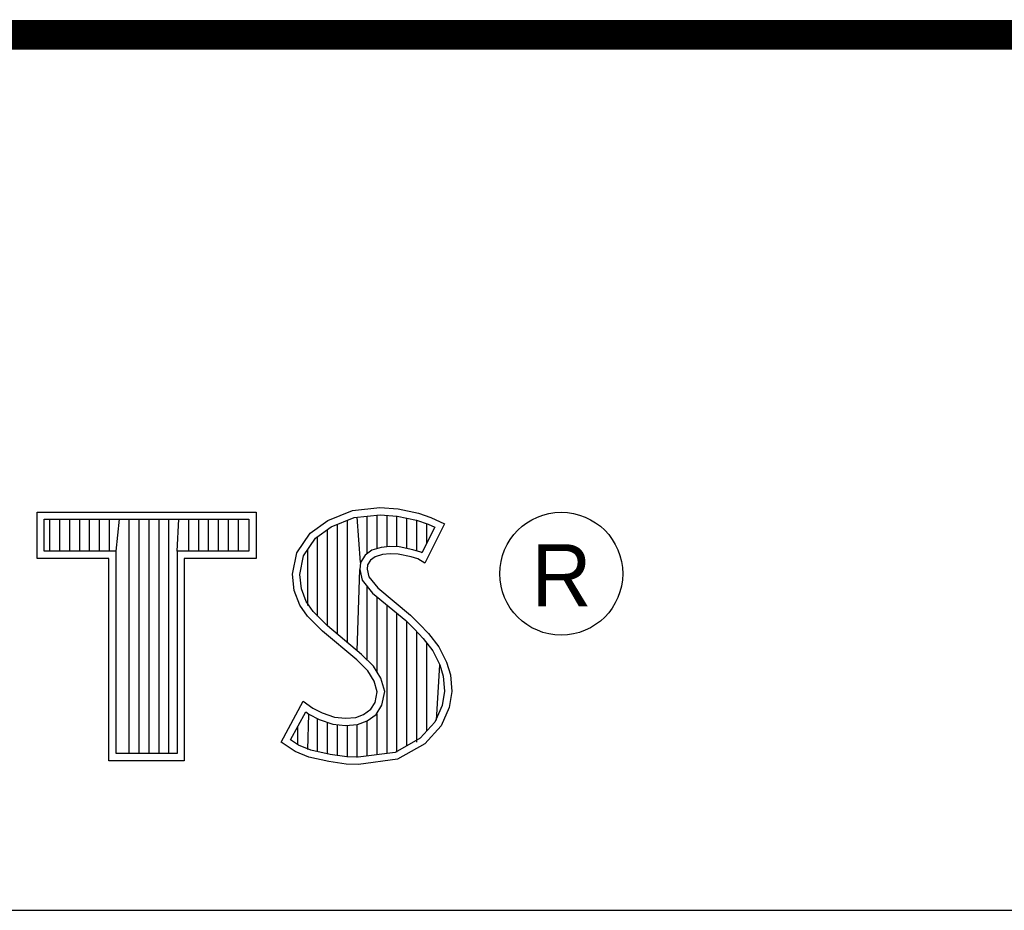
# Model space of a CAD drawing. Header units: inches. Extents: x 0 to 22, y 0 to 17.
# Tile 19 of 27: x 18.452 to 19.116, y 2.37 to 2.97. Entities that reach past the tile are written whole.
import ezdxf

# ---------------------------------------------------------------- set-up
doc = ezdxf.new("R2010")
doc.units = ezdxf.units.IN
doc.header["$LTSCALE"] = 1.21
doc.header["$MEASUREMENT"] = 0
doc.layers.get('0').update_dxf_attribs({"linetype": 'CONTINUOUS'})
doc.styles.add('TEXTSTYLE_2', font='txt')

msp = doc.modelspace()

# ---------------------------------------------------------------- linework, layer by layer
at = {"color": 2, "linetype": 'CONTINUOUS'}
for p, q in [((16.375, 2.96), (21.5, 2.96)), ((18.65986, 2.63269), (18.67656, 2.63931)), ((18.67656, 2.63931), (18.695, 2.64132)), ((18.695, 2.64132), (18.70739, 2.64046)), ((18.70739, 2.64046), (18.72093, 2.63758)), ((18.46415, 2.63829), (18.61167, 2.63829)), ((18.46415, 2.60704), (18.46415, 2.63829)), ((18.469, 2.63343), (18.60682, 2.63343)), ((18.469, 2.61189), (18.469, 2.63343)), ((18.47286, 2.61189), (18.47286, 2.63343)), ((18.47954, 2.61189), (18.47954, 2.63343)), ((18.48621, 2.61189), (18.48621, 2.63343)), ((18.49289, 2.61189), (18.49289, 2.63343)), ((18.49957, 2.61189), (18.49957, 2.63343)), ((18.50624, 2.61189), (18.50624, 2.63343)), ((18.51292, 2.61189), (18.51292, 2.63343)), ((18.51738, 2.61189), (18.51959, 2.63343)), ((18.52627, 2.47561), (18.52627, 2.63343)), ((18.53294, 2.47561), (18.53294, 2.63343)), ((18.53962, 2.47561), (18.53962, 2.63343)), ((18.54629, 2.47561), (18.54629, 2.63343)), ((18.55297, 2.47561), (18.55297, 2.63343)), ((18.55844, 2.61189), (18.55964, 2.63343)), ((18.56632, 2.61189), (18.56632, 2.63343)), ((18.57299, 2.61189), (18.57299, 2.63343)), ((18.57967, 2.61189), (18.57967, 2.63343)), ((18.58635, 2.61189), (18.58635, 2.63343)), ((18.59302, 2.61189), (18.59302, 2.63343)), ((18.5997, 2.61189), (18.5997, 2.63343)), ((18.60682, 2.63343), (18.60682, 2.61189)), ((18.61167, 2.63829), (18.61167, 2.60704)), ((18.64805, 2.62405), (18.65986, 2.63269)), ((18.66222, 2.6284), (18.67774, 2.63455)), ((18.67313, 2.55044), (18.67313, 2.63272)), ((18.67774, 2.63455), (18.6951, 2.63645)), ((18.68193, 2.60437), (18.6798, 2.63478)), ((18.68648, 2.61032), (18.68648, 2.63551)), ((18.69315, 2.61366), (18.69315, 2.63624)), ((18.6951, 2.63645), (18.70671, 2.63564)), ((18.69983, 2.61488), (18.69983, 2.63612)), ((18.7065, 2.61485), (18.7065, 2.63566)), ((18.70671, 2.63564), (18.71963, 2.63289)), ((18.71318, 2.61373), (18.71318, 2.63427)), ((18.71963, 2.63289), (18.72746, 2.6302)), ((18.71985, 2.6121), (18.71985, 2.63282)), ((18.72093, 2.63758), (18.72928, 2.6347)), ((18.72928, 2.6347), (18.7385, 2.63038)), ((18.6516, 2.62063), (18.66222, 2.6284)), ((18.65978, 2.5616), (18.65978, 2.62661)), ((18.66645, 2.55603), (18.66645, 2.63008)), ((18.73193, 2.6281), (18.7233, 2.61084)), ((18.7385, 2.63038), (18.72525, 2.60389)), ((18.72653, 2.6173), (18.72653, 2.63052)), ((18.72746, 2.6302), (18.73193, 2.6281)), ((18.63911, 2.6108), (18.64805, 2.62405)), ((18.64368, 2.6089), (18.6516, 2.62063)), ((18.6531, 2.56827), (18.6531, 2.62173)), ((18.64642, 2.57542), (18.64642, 2.61296)), ((18.68966, 2.61263), (18.68506, 2.60929)), ((18.69577, 2.61443), (18.68966, 2.61263)), ((18.70177, 2.6151), (18.69577, 2.61443)), ((18.708, 2.61477), (18.70177, 2.6151)), ((18.71723, 2.61292), (18.708, 2.61477)), ((18.72268, 2.61122), (18.71723, 2.61292)), ((18.51253, 2.60704), (18.46415, 2.60704)), ((18.51738, 2.61189), (18.469, 2.61189)), ((18.51253, 2.47075), (18.51253, 2.60704)), ((18.51738, 2.47561), (18.51738, 2.61189)), ((18.60682, 2.61189), (18.55844, 2.61189)), ((18.55844, 2.61189), (18.55844, 2.47561)), ((18.61167, 2.60704), (18.56329, 2.60704)), ((18.56329, 2.60704), (18.56329, 2.47075)), ((18.63623, 2.59641), (18.63911, 2.6108)), ((18.64114, 2.59618), (18.64368, 2.6089)), ((18.68506, 2.60929), (18.68193, 2.60437)), ((18.68866, 2.60591), (18.68665, 2.60274)), ((18.69183, 2.60821), (18.68866, 2.60591)), ((18.69673, 2.60965), (18.69183, 2.60821)), ((18.70192, 2.61023), (18.69673, 2.60965)), ((18.70739, 2.60994), (18.70192, 2.61023)), ((18.71603, 2.60821), (18.70739, 2.60994)), ((18.72064, 2.60677), (18.71603, 2.60821)), ((18.72525, 2.60389), (18.72064, 2.60677)), ((18.7233, 2.61084), (18.72268, 2.61122)), ((18.6798, 2.54485), (18.68145, 2.59957)), ((18.68193, 2.60437), (18.68145, 2.59957)), ((18.68145, 2.59957), (18.68302, 2.59251)), ((18.68665, 2.60274), (18.68636, 2.59986)), ((18.68636, 2.59986), (18.68751, 2.59468)), ((18.63739, 2.58546), (18.63623, 2.59641)), ((18.64215, 2.58661), (18.64114, 2.59618)), ((18.68751, 2.59468), (18.69356, 2.58719)), ((18.64546, 2.57796), (18.64215, 2.58661)), ((18.68302, 2.59251), (18.69009, 2.58376)), ((18.68648, 2.53865), (18.68648, 2.58823)), ((18.69356, 2.58719), (18.71574, 2.56876)), ((18.64113, 2.57567), (18.63739, 2.58546)), ((18.69009, 2.58376), (18.71247, 2.56517)), ((18.69315, 2.53054), (18.69315, 2.58122)), ((18.64632, 2.56819), (18.64113, 2.57567)), ((18.65006, 2.57131), (18.64546, 2.57796)), ((18.69983, 2.4757), (18.69983, 2.57567)), ((18.65064, 2.56387), (18.64632, 2.56819)), ((18.65407, 2.5673), (18.65006, 2.57131)), ((18.65968, 2.56169), (18.65407, 2.5673)), ((18.7065, 2.47658), (18.7065, 2.57013)), ((18.71574, 2.56876), (18.72179, 2.56272)), ((18.6564, 2.55811), (18.65064, 2.56387)), ((18.68273, 2.5424), (18.65968, 2.56169)), ((18.71247, 2.56517), (18.71832, 2.55932)), ((18.71318, 2.48087), (18.71318, 2.56446)), ((18.72179, 2.56272), (18.72784, 2.55638)), ((18.67945, 2.53882), (18.6564, 2.55811)), ((18.71832, 2.55932), (18.72416, 2.55321)), ((18.71985, 2.48336), (18.71985, 2.55772)), ((18.72416, 2.55321), (18.73063, 2.54486)), ((18.72784, 2.55638), (18.73476, 2.54745)), ((18.72653, 2.49074), (18.72653, 2.55015)), ((18.73476, 2.54745), (18.73994, 2.53709)), ((18.69076, 2.53437), (18.68273, 2.5424)), ((18.73063, 2.54486), (18.73542, 2.53527)), ((18.68694, 2.53133), (18.67945, 2.53882)), ((18.69574, 2.5264), (18.69076, 2.53437)), ((18.7332, 2.49811), (18.73542, 2.53527)), ((18.73542, 2.53527), (18.73774, 2.52782)), ((18.73994, 2.53709), (18.74253, 2.52874)), ((18.69126, 2.52442), (18.68694, 2.53133)), ((18.69826, 2.51741), (18.69574, 2.5264)), ((18.73774, 2.52782), (18.73851, 2.5177)), ((18.74253, 2.52874), (18.7434, 2.51751)), ((18.69327, 2.51722), (18.69126, 2.52442)), ((18.69183, 2.51002), (18.69327, 2.51722)), ((18.69642, 2.5082), (18.69826, 2.51741)), ((18.73851, 2.5177), (18.73697, 2.50795)), ((18.7434, 2.51751), (18.74167, 2.50657)), ((18.62846, 2.48324), (18.64344, 2.51089)), ((18.64344, 2.51089), (18.64977, 2.50628)), ((18.68895, 2.50541), (18.69183, 2.51002)), ((18.69255, 2.50201), (18.69642, 2.5082)), ((18.73697, 2.50795), (18.73207, 2.49686)), ((18.74167, 2.50657), (18.7362, 2.49418)), ((18.63483, 2.48483), (18.64506, 2.5037)), ((18.64506, 2.5037), (18.64724, 2.50211)), ((18.64642, 2.47829), (18.64724, 2.50211)), ((18.64724, 2.50211), (18.65423, 2.49862)), ((18.64977, 2.50628), (18.65611, 2.50311)), ((18.65611, 2.50311), (18.66447, 2.50023)), ((18.66447, 2.50023), (18.67195, 2.49937)), ((18.67195, 2.49937), (18.67887, 2.49994)), ((18.67887, 2.49994), (18.68406, 2.50196)), ((18.68406, 2.50196), (18.68895, 2.50541)), ((18.68637, 2.49765), (18.69255, 2.50201)), ((18.69315, 2.47482), (18.69315, 2.50243)), ((18.63975, 2.48142), (18.63975, 2.49389)), ((18.6531, 2.47687), (18.6531, 2.49901)), ((18.65423, 2.49862), (18.66338, 2.49547)), ((18.65978, 2.47534), (18.65978, 2.49671)), ((18.66338, 2.49547), (18.67188, 2.49449)), ((18.66645, 2.47433), (18.66645, 2.49512)), ((18.67188, 2.49449), (18.67997, 2.49516)), ((18.67313, 2.47333), (18.67313, 2.49434)), ((18.6798, 2.47306), (18.6798, 2.4951)), ((18.67997, 2.49516), (18.68637, 2.49765)), ((18.68648, 2.47394), (18.68648, 2.49769)), ((18.73207, 2.49686), (18.72218, 2.48593)), ((18.7362, 2.49418), (18.72525, 2.48209)), ((18.63796, 2.47691), (18.62846, 2.48324)), ((18.64025, 2.48122), (18.63483, 2.48483)), ((18.64861, 2.47782), (18.64025, 2.48122)), ((18.72218, 2.48593), (18.70525, 2.47641)), ((18.72525, 2.48209), (18.70681, 2.47172)), ((18.55844, 2.47561), (18.51738, 2.47561)), ((18.64718, 2.47316), (18.63796, 2.47691)), ((18.66159, 2.47506), (18.64861, 2.47782)), ((18.67269, 2.4734), (18.66159, 2.47506)), ((18.68036, 2.47313), (18.67269, 2.4734)), ((18.70525, 2.47641), (18.68036, 2.47313)), ((18.56329, 2.47075), (18.51253, 2.47075)), ((18.66072, 2.47028), (18.64718, 2.47316)), ((18.67224, 2.46856), (18.66072, 2.47028)), ((18.6806, 2.46827), (18.67224, 2.46856)), ((18.70681, 2.47172), (18.6806, 2.46827)), ((16.7288, 2.37), (21.5, 2.37))]:
    msp.add_line(p, q, dxfattribs=at)
at = {"color": 7, "linetype": 'CONTINUOUS', "const_width": 0.02}
msp.add_lwpolyline([(13.6, 2.95953), (21.5, 2.96)], dxfattribs=at)
at = {"color": 2, "linetype": 'CONTINUOUS'}
msp.add_circle((18.81716, 2.59676), 0.04138, dxfattribs=at)

# ---------------------------------------------------------------- texts
at = {"color": 2, "linetype": 'CONTINUOUS', "insert": (18.7972, 2.61661), "char_height": 0.04175, "width": 0.0417529, "attachment_point": 1, "line_spacing_factor": 0.9, "style": 'TEXTSTYLE_2'}
msp.add_mtext('R', dxfattribs=at)

doc.saveas('drawing.dxf')
